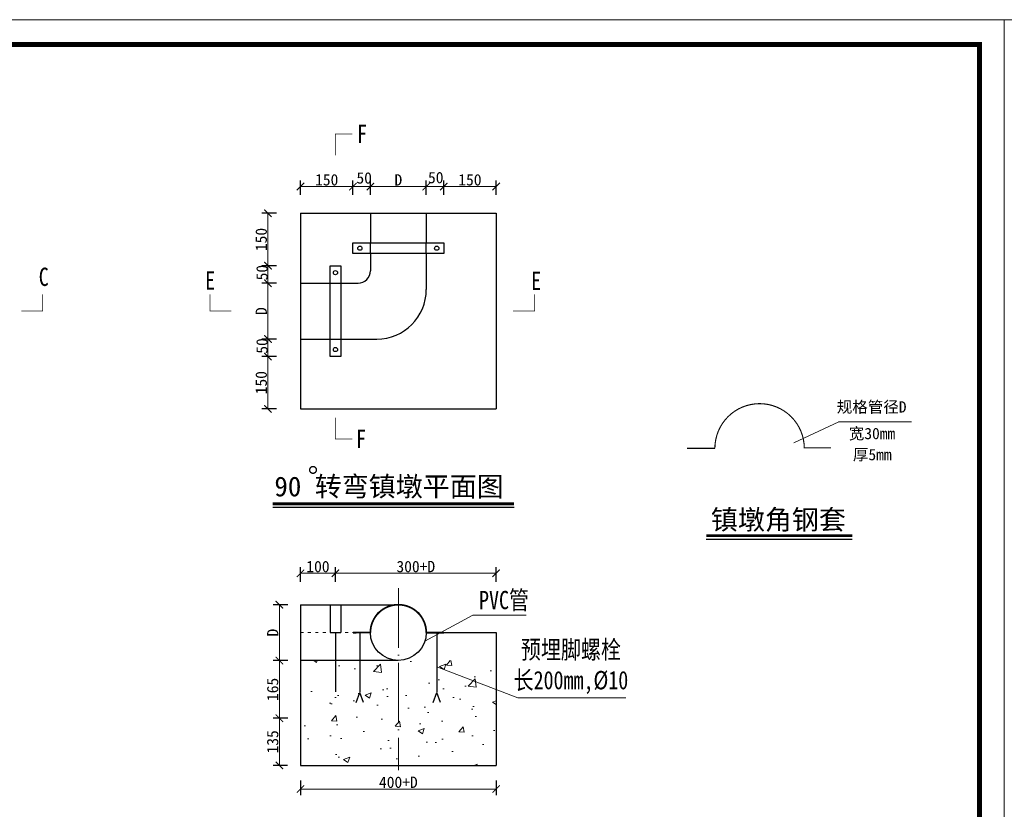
# Model space of a CAD drawing. Extents: x -27255 to 1448651, y 31034 to 8081248.
# Tile 39 of 256: x 584455 to 584654, y 3857074 to 3857233. Entities that reach past the tile are written whole.
import ezdxf

# ---------------------------------------------------------------- set-up
doc = ezdxf.new("R2010")
doc.units = 0
doc.header["$PDMODE"] = 32
doc.header["$PDSIZE"] = 0.2
doc.linetypes.add('ACAD_ISO03W100', pattern=[30, 12, -18])
doc.linetypes.add('ACAD_ISO04W100', pattern=[30, 24, -3, 0, -3])
doc.layers.get('0').update_dxf_attribs({"linetype": 'CONTINUOUS'})
doc.layers.get('Defpoints').update_dxf_attribs({"linetype": 'CONTINUOUS'})
for name, color, linetype, lineweight in [('0 不可见轮廓线', 6, 'ACAD_ISO03W100', 30), ('0 中心线', 1, 'ACAD_ISO04W100', 13), ('0 可见轮廓线', 2, 'CONTINUOUS', 30), ('0 填充', 4, 'CONTINUOUS', 9), ('0 文字', 6, 'CONTINUOUS', 13), ('0 细实线', 4, 'CONTINUOUS', 9), ('0 细虚线', 3, 'ACAD_ISO03W100', 9), ('0.09标注线', 3, 'CONTINUOUS', 9), ('0.13文字', 3, 'CONTINUOUS', 13), ('图框', 7, 'CONTINUOUS', 20), ('文字', 7, 'CONTINUOUS', 15)]:
    doc.layers.add(name, color=color, linetype=linetype, lineweight=lineweight)
doc.styles.add('-仿宋_GB2312', font='FangSong_GB2312.ttf')
doc.styles.add('HZTXT', font='FangSong_GB2312.ttf', dxfattribs={"width": 0.8, "height": 2.5})
doc.dimstyles.new('副本 (2) STANDARD', dxfattribs={"dimscale": 0, "dimtxt": 2.3, "dimasz": 1.5, "dimexe": 1.25, "dimexo": 1.5, "dimgap": 0.2, "dimtad": 1, "dimdec": 1, "dimzin": 0, "dimdsep": 46, "dimtxsty": '-仿宋_GB2312', "dimblk": 'ARCHTICK', "dimcen": 0.09, "dimadec": 0, "dimazin": 0, "dimtfac": 1, "dimtdec": 1, "dimtix": 1, "dimtmove": 2, "dimatfit": 3, "dimfxl": 1.7, "dimfxlon": 1, "dimtolj": 1, "dimtzin": 0, "dimlwd": 9, "dimarcsym": 0})

# ---------------------------------------------------------------- blocks, each defined once
blk = doc.blocks.new('_ARCHTICK')
at = {"color": 0, "linetype": 'ByBlock', "const_width": 0.15}
blk.add_lwpolyline([(-0.5, -0.5), (0.5, 0.5)], dxfattribs=at)
blk = doc.blocks.new('*D5629')
at = {"layer": '0.09标注线', "color": 0, "lineweight": -2}
for p, q in [((584509.43, 3857103.74), (584506.48, 3857103.74)), ((584509.43, 3857092.09), (584506.48, 3857092.09))]:
    blk.add_line(p, q, dxfattribs=at)
at = {"layer": '0.09标注线', "color": 0, "lineweight": 9}
blk.add_line((584507.73, 3857103.74), (584507.73, 3857092.09), dxfattribs=at)
at = {"layer": 'Defpoints', "color": 0, "lineweight": 13}
for p in [(584511.14, 3857103.74), (584507.73, 3857092.09), (584511.14, 3857092.09)]:
    blk.add_point(p, dxfattribs=at)
at = {"layer": '0.09标注线', "color": 0, "lineweight": 9, "xscale": 1.5, "yscale": 1.5, "zscale": 1.5}
for p, rotation in [((584507.73, 3857103.74), 90), ((584507.73, 3857092.09), 270)]:
    blk.add_blockref('_ARCHTICK', p, dxfattribs=dict(at, rotation=rotation))
at = {"layer": '0.09标注线', "color": 0, "insert": (584506.38, 3857097.91), "char_height": 2.3, "attachment_point": 5, "rotation": 90, "style": '-仿宋_GB2312'}
blk.add_mtext('\\A1;165', dxfattribs=at)
blk = doc.blocks.new('*D5637')
at = {"layer": '0.09标注线', "color": 0, "lineweight": -2}
for p, q in [((584509.37, 3857092.08), (584506.48, 3857092.08)), ((584509.37, 3857082.54), (584506.48, 3857082.54))]:
    blk.add_line(p, q, dxfattribs=at)
at = {"layer": '0.09标注线', "color": 0, "lineweight": 9}
blk.add_line((584507.73, 3857092.08), (584507.73, 3857082.54), dxfattribs=at)
at = {"layer": 'Defpoints', "color": 0, "lineweight": 13}
for p in [(584510.87, 3857092.08), (584507.73, 3857082.54), (584510.87, 3857082.54)]:
    blk.add_point(p, dxfattribs=at)
at = {"layer": '0.09标注线', "color": 0, "lineweight": 9, "xscale": 1.5, "yscale": 1.5, "zscale": 1.5}
for p, rotation in [((584507.73, 3857092.08), 90), ((584507.73, 3857082.54), 270)]:
    blk.add_blockref('_ARCHTICK', p, dxfattribs=dict(at, rotation=rotation))
at = {"layer": '0.09标注线', "color": 0, "insert": (584506.38, 3857087.31), "char_height": 2.3, "attachment_point": 5, "rotation": 90, "style": '-仿宋_GB2312'}
blk.add_mtext('\\A1;135', dxfattribs=at)
blk = doc.blocks.new('*D5639')
at = {"layer": '0.09标注线', "color": 0, "lineweight": -2}
for p, q in [((584540.96, 3857197.9), (584540.96, 3857200.85)), ((584551.55, 3857197.9), (584551.55, 3857200.85))]:
    blk.add_line(p, q, dxfattribs=at)
at = {"layer": '0.09标注线', "color": 0, "lineweight": 9}
blk.add_line((584540.96, 3857199.6), (584551.55, 3857199.6), dxfattribs=at)
at = {"layer": 'Defpoints', "color": 0, "lineweight": 13}
for p in [(584551.55, 3857199.6), (584551.55, 3857195.74), (584540.96, 3857188.94)]:
    blk.add_point(p, dxfattribs=at)
at = {"layer": '0.09标注线', "color": 0, "lineweight": 9, "xscale": 1.5, "yscale": 1.5, "zscale": 1.5, "rotation": 180}
blk.add_blockref('_ARCHTICK', (584540.96, 3857199.6), dxfattribs=at)
at = {"layer": '0.09标注线', "color": 0, "lineweight": 9, "xscale": 1.5, "yscale": 1.5, "zscale": 1.5}
blk.add_blockref('_ARCHTICK', (584551.55, 3857199.6), dxfattribs=at)
at = {"layer": '0.09标注线', "color": 0, "insert": (584546.25, 3857200.95), "char_height": 2.3, "attachment_point": 5, "style": '-仿宋_GB2312'}
blk.add_mtext('\\A1;150', dxfattribs=at)
blk = doc.blocks.new('*D5640')
at = {"layer": '0.09标注线', "color": 0, "lineweight": -2}
for p, q in [((584509.43, 3857115.04), (584506.48, 3857115.04)), ((584509.43, 3857103.74), (584506.48, 3857103.74))]:
    blk.add_line(p, q, dxfattribs=at)
at = {"layer": '0.09标注线', "color": 0, "lineweight": 9}
blk.add_line((584507.73, 3857115.04), (584507.73, 3857103.74), dxfattribs=at)
at = {"layer": 'Defpoints', "color": 0, "lineweight": 13}
for p in [(584511.39, 3857115.04), (584507.73, 3857103.74), (584511.39, 3857103.74)]:
    blk.add_point(p, dxfattribs=at)
at = {"layer": '0.09标注线', "color": 0, "lineweight": 9, "xscale": 1.5, "yscale": 1.5, "zscale": 1.5}
for p, rotation in [((584507.73, 3857115.04), 90), ((584507.73, 3857103.74), 270)]:
    blk.add_blockref('_ARCHTICK', p, dxfattribs=dict(at, rotation=rotation))
at = {"layer": '0.09标注线', "color": 0, "insert": (584506.38, 3857109.39), "char_height": 2.3, "attachment_point": 5, "rotation": 90, "style": '-仿宋_GB2312'}
blk.add_mtext('\\A1;D', dxfattribs=at)
blk = doc.blocks.new('*D5641')
at = {"layer": '0.09标注线', "color": 0, "lineweight": -2}
for p, q in [((584512, 3857197.9), (584512, 3857200.85)), ((584522.6, 3857197.9), (584522.6, 3857200.85))]:
    blk.add_line(p, q, dxfattribs=at)
at = {"layer": '0.09标注线', "color": 0, "lineweight": 9}
blk.add_line((584512, 3857199.6), (584522.6, 3857199.6), dxfattribs=at)
at = {"layer": 'Defpoints', "color": 0, "lineweight": 13}
for p in [(584522.6, 3857199.6), (584512, 3857195.74), (584522.6, 3857188.94)]:
    blk.add_point(p, dxfattribs=at)
at = {"layer": '0.09标注线', "color": 0, "lineweight": 9, "xscale": 1.5, "yscale": 1.5, "zscale": 1.5, "rotation": 180}
blk.add_blockref('_ARCHTICK', (584512, 3857199.6), dxfattribs=at)
at = {"layer": '0.09标注线', "color": 0, "lineweight": 9, "xscale": 1.5, "yscale": 1.5, "zscale": 1.5}
blk.add_blockref('_ARCHTICK', (584522.6, 3857199.6), dxfattribs=at)
at = {"layer": '0.09标注线', "color": 0, "insert": (584517.3, 3857200.95), "char_height": 2.3, "attachment_point": 5, "style": '-仿宋_GB2312'}
blk.add_mtext('\\A1;150', dxfattribs=at)
blk = doc.blocks.new('*D5642')
at = {"layer": '0.09标注线', "color": 0, "lineweight": -2}
for p, q in [((584526.13, 3857197.9), (584526.13, 3857200.85)), ((584537.43, 3857197.9), (584537.43, 3857200.85))]:
    blk.add_line(p, q, dxfattribs=at)
at = {"layer": '0.09标注线', "color": 0, "lineweight": 9}
blk.add_line((584526.13, 3857199.6), (584537.43, 3857199.6), dxfattribs=at)
at = {"layer": 'Defpoints', "color": 0, "lineweight": 13}
for p in [(584537.43, 3857199.6), (584526.13, 3857195.74), (584537.43, 3857195.74)]:
    blk.add_point(p, dxfattribs=at)
at = {"layer": '0.09标注线', "color": 0, "lineweight": 9, "xscale": 1.5, "yscale": 1.5, "zscale": 1.5, "rotation": 180}
blk.add_blockref('_ARCHTICK', (584526.13, 3857199.6), dxfattribs=at)
at = {"layer": '0.09标注线', "color": 0, "lineweight": 9, "xscale": 1.5, "yscale": 1.5, "zscale": 1.5}
blk.add_blockref('_ARCHTICK', (584537.43, 3857199.6), dxfattribs=at)
at = {"layer": '0.09标注线', "color": 0, "insert": (584531.78, 3857200.95), "char_height": 2.3, "attachment_point": 5, "style": '-仿宋_GB2312'}
blk.add_mtext('\\A1;D', dxfattribs=at)
blk = doc.blocks.new('*D5644')
at = {"layer": '0.09标注线', "color": 0, "lineweight": -2}
for p, q in [((584512, 3857079.47), (584512, 3857076.52)), ((584551.55, 3857079.47), (584551.55, 3857076.52))]:
    blk.add_line(p, q, dxfattribs=at)
at = {"layer": '0.09标注线', "color": 0, "lineweight": 9}
blk.add_line((584512, 3857077.77), (584551.55, 3857077.77), dxfattribs=at)
at = {"layer": 'Defpoints', "color": 0, "lineweight": 13}
for p in [(584512, 3857082.56), (584551.55, 3857082.56), (584551.55, 3857077.77)]:
    blk.add_point(p, dxfattribs=at)
at = {"layer": '0.09标注线', "color": 0, "lineweight": 9, "xscale": 1.5, "yscale": 1.5, "zscale": 1.5, "rotation": 180}
blk.add_blockref('_ARCHTICK', (584512, 3857077.77), dxfattribs=at)
at = {"layer": '0.09标注线', "color": 0, "lineweight": 9, "xscale": 1.5, "yscale": 1.5, "zscale": 1.5}
blk.add_blockref('_ARCHTICK', (584551.55, 3857077.77), dxfattribs=at)
at = {"layer": '0.09标注线', "color": 0, "insert": (584531.78, 3857079.12), "char_height": 2.3, "attachment_point": 5, "style": '-仿宋_GB2312'}
blk.add_mtext('\\A1;400+D', dxfattribs=at)
blk = doc.blocks.new('*D5654')
at = {"layer": '0.09标注线', "color": 0, "lineweight": -2}
for p, q in [((584522.6, 3857197.9), (584522.6, 3857200.85)), ((584526.13, 3857197.9), (584526.13, 3857200.85))]:
    blk.add_line(p, q, dxfattribs=at)
at = {"layer": '0.09标注线', "color": 0, "lineweight": 9}
blk.add_line((584522.6, 3857199.6), (584526.13, 3857199.6), dxfattribs=at)
at = {"layer": 'Defpoints', "color": 0, "lineweight": 13}
for p in [(584526.13, 3857199.6), (584522.6, 3857188.94), (584526.13, 3857188.94)]:
    blk.add_point(p, dxfattribs=at)
at = {"layer": '0.09标注线', "color": 0, "lineweight": 9, "xscale": 1.5, "yscale": 1.5, "zscale": 1.5, "rotation": 180}
blk.add_blockref('_ARCHTICK', (584522.6, 3857199.6), dxfattribs=at)
at = {"layer": '0.09标注线', "color": 0, "lineweight": 9, "xscale": 1.5, "yscale": 1.5, "zscale": 1.5}
blk.add_blockref('_ARCHTICK', (584526.13, 3857199.6), dxfattribs=at)
at = {"layer": '0.09标注线', "color": 0, "insert": (584524.88, 3857201.33), "char_height": 2.3, "attachment_point": 5, "style": '-仿宋_GB2312'}
blk.add_mtext('\\A1;50', dxfattribs=at)
blk = doc.blocks.new('*D5655')
at = {"layer": '0.09标注线', "color": 0, "lineweight": -2}
for p, q in [((584537.43, 3857197.9), (584537.43, 3857200.85)), ((584540.96, 3857197.9), (584540.96, 3857200.85))]:
    blk.add_line(p, q, dxfattribs=at)
at = {"layer": '0.09标注线', "color": 0, "lineweight": 9}
blk.add_line((584537.43, 3857199.6), (584540.96, 3857199.6), dxfattribs=at)
at = {"layer": 'Defpoints', "color": 0, "lineweight": 13}
for p in [(584540.96, 3857199.6), (584537.43, 3857188.94), (584540.96, 3857188.94)]:
    blk.add_point(p, dxfattribs=at)
at = {"layer": '0.09标注线', "color": 0, "lineweight": 9, "xscale": 1.5, "yscale": 1.5, "zscale": 1.5, "rotation": 180}
blk.add_blockref('_ARCHTICK', (584537.43, 3857199.6), dxfattribs=at)
at = {"layer": '0.09标注线', "color": 0, "lineweight": 9, "xscale": 1.5, "yscale": 1.5, "zscale": 1.5}
blk.add_blockref('_ARCHTICK', (584540.96, 3857199.6), dxfattribs=at)
at = {"layer": '0.09标注线', "color": 0, "insert": (584539.34, 3857201.4), "char_height": 2.3, "attachment_point": 5, "style": '-仿宋_GB2312'}
blk.add_mtext('\\A1;50', dxfattribs=at)
blk = doc.blocks.new('*D5656')
at = {"layer": '0.09标注线', "color": 0, "lineweight": -2}
for p, q in [((584507.12, 3857194.19), (584504.17, 3857194.19)), ((584507.12, 3857183.59), (584504.17, 3857183.59))]:
    blk.add_line(p, q, dxfattribs=at)
at = {"layer": '0.09标注线', "color": 0, "lineweight": 9}
blk.add_line((584505.42, 3857194.19), (584505.42, 3857183.59), dxfattribs=at)
at = {"layer": 'Defpoints', "color": 0, "lineweight": 13}
for p in [(584510.38, 3857194.19), (584505.42, 3857183.59), (584518.01, 3857183.59)]:
    blk.add_point(p, dxfattribs=at)
at = {"layer": '0.09标注线', "color": 0, "lineweight": 9, "xscale": 1.5, "yscale": 1.5, "zscale": 1.5}
for p, rotation in [((584505.42, 3857194.19), 90), ((584505.42, 3857183.59), 270)]:
    blk.add_blockref('_ARCHTICK', p, dxfattribs=dict(at, rotation=rotation))
at = {"layer": '0.09标注线', "color": 0, "insert": (584504.07, 3857188.89), "char_height": 2.3, "attachment_point": 5, "rotation": 90, "style": '-仿宋_GB2312'}
blk.add_mtext('\\A1;150', dxfattribs=at)
blk = doc.blocks.new('*D5657')
at = {"layer": '0.09标注线', "color": 0, "lineweight": -2}
for p, q in [((584507.12, 3857180.06), (584504.17, 3857180.06)), ((584507.12, 3857168.76), (584504.17, 3857168.76))]:
    blk.add_line(p, q, dxfattribs=at)
at = {"layer": '0.09标注线', "color": 0, "lineweight": 9}
blk.add_line((584505.42, 3857180.06), (584505.42, 3857168.76), dxfattribs=at)
at = {"layer": 'Defpoints', "color": 0, "lineweight": 13}
for p in [(584510.38, 3857180.06), (584505.42, 3857168.76), (584510.38, 3857168.76)]:
    blk.add_point(p, dxfattribs=at)
at = {"layer": '0.09标注线', "color": 0, "lineweight": 9, "xscale": 1.5, "yscale": 1.5, "zscale": 1.5}
for p, rotation in [((584505.42, 3857180.06), 90), ((584505.42, 3857168.76), 270)]:
    blk.add_blockref('_ARCHTICK', p, dxfattribs=dict(at, rotation=rotation))
at = {"layer": '0.09标注线', "color": 0, "insert": (584504.07, 3857174.41), "char_height": 2.3, "attachment_point": 5, "rotation": 90, "style": '-仿宋_GB2312'}
blk.add_mtext('\\A1;D', dxfattribs=at)
blk = doc.blocks.new('*D5658')
at = {"layer": '0.09标注线', "color": 0, "lineweight": -2}
for p, q in [((584507.12, 3857165.23), (584504.17, 3857165.23)), ((584507.12, 3857154.64), (584504.17, 3857154.64))]:
    blk.add_line(p, q, dxfattribs=at)
at = {"layer": '0.09标注线', "color": 0, "lineweight": 9}
blk.add_line((584505.42, 3857165.23), (584505.42, 3857154.64), dxfattribs=at)
at = {"layer": 'Defpoints', "color": 0, "lineweight": 13}
for p in [(584518.01, 3857165.23), (584505.42, 3857154.64), (584510.38, 3857154.64)]:
    blk.add_point(p, dxfattribs=at)
at = {"layer": '0.09标注线', "color": 0, "lineweight": 9, "xscale": 1.5, "yscale": 1.5, "zscale": 1.5}
for p, rotation in [((584505.42, 3857165.23), 90), ((584505.42, 3857154.64), 270)]:
    blk.add_blockref('_ARCHTICK', p, dxfattribs=dict(at, rotation=rotation))
at = {"layer": '0.09标注线', "color": 0, "insert": (584504.07, 3857159.94), "char_height": 2.3, "attachment_point": 5, "rotation": 90, "style": '-仿宋_GB2312'}
blk.add_mtext('\\A1;150', dxfattribs=at)
blk = doc.blocks.new('*D5659')
at = {"layer": '0.09标注线', "color": 0, "lineweight": 9}
for p, q in [((584505.42, 3857183.59), (584505.42, 3857185.09)), ((584505.42, 3857183.59), (584505.42, 3857180.06)), ((584505.42, 3857180.06), (584505.42, 3857178.56))]:
    blk.add_line(p, q, dxfattribs=at)
at = {"layer": '0.09标注线', "color": 0, "lineweight": -2}
for p, q in [((584507.12, 3857183.59), (584504.17, 3857183.59)), ((584507.12, 3857180.06), (584504.17, 3857180.06))]:
    blk.add_line(p, q, dxfattribs=at)
at = {"layer": 'Defpoints', "color": 0, "lineweight": 13}
for p in [(584518.01, 3857183.59), (584505.42, 3857180.06), (584518.01, 3857180.06)]:
    blk.add_point(p, dxfattribs=at)
at = {"layer": '0.09标注线', "color": 0, "lineweight": 9, "xscale": 1.5, "yscale": 1.5, "zscale": 1.5}
for p, rotation in [((584505.42, 3857183.59), 270), ((584505.42, 3857180.06), 90)]:
    blk.add_blockref('_ARCHTICK', p, dxfattribs=dict(at, rotation=rotation))
at = {"layer": '0.09标注线', "color": 0, "insert": (584504.23, 3857182.19), "char_height": 2.3, "attachment_point": 5, "rotation": 90, "style": '-仿宋_GB2312'}
blk.add_mtext('\\A1;50', dxfattribs=at)
blk = doc.blocks.new('*D5660')
at = {"layer": '0.09标注线', "color": 0, "lineweight": 9}
for p, q in [((584505.42, 3857168.76), (584505.42, 3857170.26)), ((584505.42, 3857168.76), (584505.42, 3857165.23)), ((584505.42, 3857165.23), (584505.42, 3857163.73))]:
    blk.add_line(p, q, dxfattribs=at)
at = {"layer": '0.09标注线', "color": 0, "lineweight": -2}
for p, q in [((584507.12, 3857168.76), (584504.17, 3857168.76)), ((584507.12, 3857165.23), (584504.17, 3857165.23))]:
    blk.add_line(p, q, dxfattribs=at)
at = {"layer": 'Defpoints', "color": 0, "lineweight": 13}
for p in [(584518.01, 3857168.76), (584505.42, 3857165.23), (584518.01, 3857165.23)]:
    blk.add_point(p, dxfattribs=at)
at = {"layer": '0.09标注线', "color": 0, "lineweight": 9, "xscale": 1.5, "yscale": 1.5, "zscale": 1.5}
for p, rotation in [((584505.42, 3857168.76), 270), ((584505.42, 3857165.23), 90)]:
    blk.add_blockref('_ARCHTICK', p, dxfattribs=dict(at, rotation=rotation))
at = {"layer": '0.09标注线', "color": 0, "insert": (584504.23, 3857167.36), "char_height": 2.3, "attachment_point": 5, "rotation": 90, "style": '-仿宋_GB2312'}
blk.add_mtext('\\A1;50', dxfattribs=at)
blk = doc.blocks.new('*D5666')
at = {"layer": '0.09标注线', "color": 0, "lineweight": -2}
for p, q in [((584512, 3857119.69), (584512, 3857122.64)), ((584519.07, 3857119.69), (584519.07, 3857122.64))]:
    blk.add_line(p, q, dxfattribs=at)
at = {"layer": '0.09标注线', "color": 0, "lineweight": 9}
blk.add_line((584512, 3857121.39), (584519.07, 3857121.39), dxfattribs=at)
at = {"layer": 'Defpoints', "color": 0, "lineweight": 13}
for p in [(584519.07, 3857121.39), (584512, 3857115.04), (584519.07, 3857109.39)]:
    blk.add_point(p, dxfattribs=at)
at = {"layer": '0.09标注线', "color": 0, "lineweight": 9, "xscale": 1.5, "yscale": 1.5, "zscale": 1.5, "rotation": 180}
blk.add_blockref('_ARCHTICK', (584512, 3857121.39), dxfattribs=at)
at = {"layer": '0.09标注线', "color": 0, "lineweight": 9, "xscale": 1.5, "yscale": 1.5, "zscale": 1.5}
blk.add_blockref('_ARCHTICK', (584519.07, 3857121.39), dxfattribs=at)
at = {"layer": '0.09标注线', "color": 0, "insert": (584515.53, 3857122.74), "char_height": 2.3, "attachment_point": 5, "style": '-仿宋_GB2312'}
blk.add_mtext('\\A1;100', dxfattribs=at)
blk = doc.blocks.new('*D5667')
at = {"layer": '0.09标注线', "color": 0, "lineweight": -2}
for p, q in [((584519.07, 3857119.69), (584519.07, 3857122.64)), ((584551.55, 3857119.69), (584551.55, 3857122.64))]:
    blk.add_line(p, q, dxfattribs=at)
at = {"layer": '0.09标注线', "color": 0, "lineweight": 9}
blk.add_line((584519.07, 3857121.39), (584551.55, 3857121.39), dxfattribs=at)
at = {"layer": 'Defpoints', "color": 0, "lineweight": 13}
for p in [(584551.55, 3857121.39), (584519.07, 3857109.39), (584551.55, 3857109.39)]:
    blk.add_point(p, dxfattribs=at)
at = {"layer": '0.09标注线', "color": 0, "lineweight": 9, "xscale": 1.5, "yscale": 1.5, "zscale": 1.5, "rotation": 180}
blk.add_blockref('_ARCHTICK', (584519.07, 3857121.39), dxfattribs=at)
at = {"layer": '0.09标注线', "color": 0, "lineweight": 9, "xscale": 1.5, "yscale": 1.5, "zscale": 1.5}
blk.add_blockref('_ARCHTICK', (584551.55, 3857121.39), dxfattribs=at)
at = {"layer": '0.09标注线', "color": 0, "insert": (584535.31, 3857122.74), "char_height": 2.3, "attachment_point": 5, "style": '-仿宋_GB2312'}
blk.add_mtext('\\A1;300+D', dxfattribs=at)
blk = doc.blocks.new('d4trtg')
at = {"lineweight": 0}
for p, q in [((653868.4, 3902577.3), (658071.2, 3902577.3)), ((658071.2, 3902577.3), (658071.2, 3899605.3))]:
    blk.add_line(p, q, dxfattribs=at)
at = {"lineweight": 0, "const_width": 10}
blk.add_lwpolyline([(654118.6, 3902527.3), (658021.2, 3902527.3), (658021.2, 3899655.4), (654118.6, 3899655.4)], close=True, dxfattribs=at)

msp = doc.modelspace()

# ---------------------------------------------------------------- hatches: boundary and pattern name
at = {"layer": '0 填充'}
h = msp.add_hatch(dxfattribs=at)
h.set_pattern_fill('AR-CONC', color=256, scale=0.070617, style=0)
h.set_pattern_definition([(50, (584210.72, 3856906.097), (12.8654, -1.12557), [1.34526, -14.79785]), (355, (584210.72, 3856906.097), (-2.48875, 13.4919), [1.0762, -11.8383]), (100.451, (584211.792, 3856906.003), (10.37668, 12.36626), [1.1433, -12.57623]), (46.184, (584210.72, 3856909.684), (19.14286, -2.9689), [2.0179, -22.1968]), (96.6356, (584212.315, 3856909.437), (16.7648, 17.4725), [1.7149, -18.86435]), (351.184, (584210.72, 3856909.684), (16.7649, 17.4725), [1.6143, -17.7574]), (21, (584212.514, 3856908.787), (10.70663, -7.2217), [1.34526, -14.79785]), (326, (584212.514, 3856908.787), (4.3643, 13.00685), [1.0762, -11.8383]), (71.4514, (584213.406, 3856908.186), (15.0709, 5.78517), [1.1433, -12.57623]), (37.5, (584210.72, 3856906.097), (0.21811, 5.971047), [0, -11.69479, 0, -12.01765, 0, -11.88312]), (7.5, (584210.72, 3856906.097), (4.71862, 7.07448), [0, -6.85185, 0, -11.42573, 0, -4.52904]), (327.5, (584206.72, 3856906.097), (9.57504, -0.40455), [0, -4.4842, 0, -13.9907, 0, -18.56458]), (317.5, (584204.926, 3856906.097), (10.46048, 1.79555), [0, -5.82946, 0, -9.29126, 0, -13.18354])])
h.paths.add_polyline_path([(584512.00363, 3857082.55513), (584551.5493, 3857082.55513), (584551.5493, 3857103.74032), (584512.00363, 3857103.74032)])

# ---------------------------------------------------------------- linework, layer by layer
for p, q in [((584555.15971, 3857134.68417), (584506.37616, 3857134.68417)), ((584623.52662, 3857128.23431), (584594.02592, 3857128.23431))]:
    msp.add_line(p, q)
for points, const_width in [([(584519.04514, 3857210.3257), (584519.04514, 3857205.93487)], 0.14123), ([(584522.46198, 3857210.25485), (584519.06535, 3857210.25485)], 0.14123), ([(584459.86862, 3857177.83087), (584459.86862, 3857174.43424)], 0.14123), ([(584493.71408, 3857177.83087), (584493.71408, 3857174.43424)], 0.14123), ([(584559.30736, 3857177.83087), (584559.30736, 3857174.43424)], 0.14123), ([(584459.93947, 3857174.41402), (584455.54864, 3857174.41402)], 0.14123), ([(584493.64323, 3857174.41402), (584498.03407, 3857174.41402)], 0.14123), ([(584559.37821, 3857174.41402), (584554.98738, 3857174.41402)], 0.14123), ([(584519.04514, 3857148.45307), (584519.04514, 3857152.84391)], 0.14123), ([(584522.46198, 3857148.52392), (584519.06535, 3857148.52392)], 0.14123), ([(584555.15971, 3857135.44754), (584506.37616, 3857135.44754)], 0.59315), ([(584623.52662, 3857128.99768), (584594.02592, 3857128.99768)], 0.59315)]:
    msp.add_lwpolyline(points, dxfattribs=dict(const_width=const_width))
msp.add_lwpolyline([(584539.54351, 3857109.3404), (584540.95585, 3857109.3404)])
at = {"layer": '0 不可见轮廓线', "ltscale": 0.5}
for p, q in [((584526.12708, 3857186.06587), (584526.12708, 3857188.18439)), ((584537.42585, 3857186.06587), (584537.42585, 3857188.18439)), ((584518.00609, 3857180.05903), (584520.12461, 3857180.05903)), ((584518.00609, 3857168.76026), (584520.12461, 3857168.76026)), ((584523.26989, 3857095.26624), (584524.00856, 3857097.25181)), ((584524.74724, 3857095.26624), (584524.00856, 3857097.25181)), ((584538.80569, 3857095.26624), (584539.54437, 3857097.25181)), ((584540.28304, 3857095.26624), (584539.54437, 3857097.25181))]:
    msp.add_line(p, q, dxfattribs=at)
at = {"layer": '0 不可见轮廓线'}
for p, q in [((584518.00609, 3857115.03908), (584518.00609, 3857109.3897)), ((584520.12461, 3857115.03908), (584520.12461, 3857109.3897)), ((584518.00609, 3857109.3897), (584520.12461, 3857109.3897)), ((584519.06535, 3857109.3897), (584519.06535, 3857095.26624)), ((584524.00856, 3857109.3897), (584524.00856, 3857097.25181)), ((584539.54437, 3857109.3897), (584539.54437, 3857097.25181))]:
    msp.add_line(p, q, dxfattribs=at)
at = {"layer": '0 不可见轮廓线', "const_width": 0.35309}
msp.add_lwpolyline([(584526.12718, 3857109.40226), (584522.59708, 3857109.3897)], dxfattribs=at)
at = {"layer": '0 中心线', "ltscale": 0.5}
msp.add_line((584531.82361, 3857118.35037), (584531.82361, 3857081.58185), dxfattribs=at)
at = {"layer": '0 可见轮廓线'}
for p, q in [((584512.00363, 3857194.18686), (584551.5493, 3857194.18686)), ((584512.00363, 3857194.18686), (584512.00363, 3857154.64118)), ((584526.12708, 3857194.18686), (584526.12708, 3857188.18439)), ((584537.42585, 3857194.18686), (584537.42585, 3857188.18439)), ((584551.5493, 3857194.18686), (584551.5493, 3857154.64118)), ((584522.59622, 3857186.06587), (584522.59622, 3857188.18439)), ((584522.59622, 3857188.18439), (584540.95671, 3857188.18439)), ((584540.95671, 3857188.18439), (584540.95671, 3857186.06587)), ((584540.95671, 3857186.06587), (584522.59622, 3857186.06587)), ((584526.12708, 3857186.06587), (584526.12708, 3857182.56158)), ((584537.42585, 3857186.06587), (584537.42585, 3857178.76211)), ((584518.00609, 3857183.58989), (584520.12461, 3857183.58989)), ((584518.00609, 3857165.2294), (584518.00609, 3857183.58989)), ((584520.12461, 3857183.58989), (584520.12461, 3857165.2294)), ((584512.00363, 3857180.06341), (584518.00609, 3857180.05903)), ((584520.12461, 3857180.05903), (584523.62891, 3857180.06158)), ((584512.00363, 3857168.76464), (584518.00609, 3857168.76026)), ((584520.12461, 3857168.76026), (584527.42838, 3857168.76211)), ((584520.12461, 3857165.2294), (584518.00609, 3857165.2294)), ((584512.00363, 3857154.64118), (584551.5493, 3857154.64118)), ((584512.00363, 3857115.03908), (584512.00363, 3857082.55513)), ((584512.00363, 3857115.03908), (584532.49652, 3857115.03908)), ((584537.42566, 3857109.3897), (584551.5493, 3857109.3897)), ((584551.5493, 3857109.3897), (584551.5493, 3857082.55513)), ((584531.77646, 3857103.78639), (584512.00363, 3857103.78639)), ((584512.00363, 3857082.55513), (584551.5493, 3857082.55513))]:
    msp.add_line(p, q, dxfattribs=at)
at = {"layer": '0 可见轮廓线', "ltscale": 5, "const_width": 0.22598}
msp.add_lwpolyline([(584613.84231, 3857146.65624, 1), (584595.76429, 3857146.65624)], format="xyb", dxfattribs=at)
for points in [[(584592.93959, 3857146.65624), (584590.1149, 3857146.65624)], [(584592.93959, 3857146.65624), (584595.76429, 3857146.65624)], [(584613.8884, 3857146.74305), (584616.71309, 3857146.74305)], [(584619.25722, 3857146.74305), (584616.43252, 3857146.74305)]]:
    msp.add_lwpolyline(points, dxfattribs=at)
at = {"layer": '0 可见轮廓线', "const_width": 0.35309}
for points in [[(584531.77646, 3857115.0393, 0.414157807), (584526.12794, 3857109.3897), (584526.12727, 3857109.3897)], [(584531.77646, 3857115.0393, -0.414157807), (584537.42499, 3857109.3897), (584540.95585, 3857109.3897)]]:
    msp.add_lwpolyline(points, format="xyb", dxfattribs=at)
at = {"layer": '0 可见轮廓线'}
for centre, radius in [((584524.00856, 3857187.12513), 0.4237), ((584539.54437, 3857187.12513), 0.4237), ((584519.06535, 3857182.17755), 0.4237), ((584519.06535, 3857166.64174), 0.4237), ((584531.77646, 3857109.43577), 5.64938)]:
    msp.add_circle(centre, radius, dxfattribs=at)
for centre, radius, start in [((584523.62708, 3857182.56158), 2.5, 270.0417939), ((584527.42585, 3857178.76211), 10, 270.0144999)]:
    msp.add_arc(centre, radius, start, 0, dxfattribs=at)
at = {"layer": '0 细实线'}
for p, q in [((584611.70074, 3857147.80431), (584620.79366, 3857152.00963)), ((584620.74202, 3857152.00989), (584635.48799, 3857152.00989)), ((584537.13369, 3857107.64256), (584546.8442, 3857112.95066)), ((584546.8442, 3857112.95066), (584557.64677, 3857112.95066)), ((584555.91615, 3857096.2201), (584539.54351, 3857102.49402)), ((584555.96015, 3857096.21061), (584577.74207, 3857096.21061))]:
    msp.add_line(p, q, dxfattribs=at)
at = {"layer": '0 细虚线', "ltscale": 0.05}
msp.add_line((584512.00363, 3857109.3897), (584526.12727, 3857109.3897), dxfattribs=at)
at = {"layer": '0.13文字', "linetype": 'Continuous', "lineweight": 13}
msp.add_line((580415.31934, 3857233.3424), (587865.89025, 3857233.3424), dxfattribs=at)

# ---------------------------------------------------------------- block references
at = {"layer": '图框', "xscale": 0.09999999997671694, "yscale": 0.1000000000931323, "zscale": 0.1}
msp.add_blockref('d4trtg', (518847.14561, 3466975.60841), dxfattribs=at)

# ---------------------------------------------------------------- texts
at = {"layer": '0 文字', "attachment_point": 2, "style": 'HZTXT'}
for s, insert, char_height, width in [('F', (584524.43969, 3857212.12124), 3.70741, 5.627057), ('C', (584460.09783, 3857183.20332), 3.70741, 4.9349478), ('E', (584493.75448, 3857182.43665), 3.70741, 4.4111738), ('E', (584559.63751, 3857182.39381), 3.70741, 4.4111738), ('F', (584524.24955, 3857150.45442), 3.70741, 3.2615907), ('PVC管', (584553.1401, 3857117.8348), 3.707407, 14.5739779), ('预埋脚螺栓\\P长200mm,%%C10', (584566.66465, 3857107.82032), 3.7074073, 26.6204791)]:
    msp.add_mtext(s, dxfattribs=dict(at, insert=insert, char_height=char_height, width=width))
at = {"layer": '0.09标注线', "color": 7, "char_height": 2.296, "attachment_point": 2, "style": '-仿宋_GB2312'}
for s, insert, width in [('规格管径D', (584627.45897, 3857156.18181), 22.4773832), ('宽30mm', (584627.52892, 3857150.80902), 22.4773832), ('厚5mm', (584627.58202, 3857146.54935), 22.5594163)]:
    msp.add_mtext(s, dxfattribs=dict(at, insert=insert, width=width))
at = {"layer": '文字', "color": 7, "style": '-仿宋_GB2312'}
for s, p in [('90 转弯镇墩平面图', (584506.72391, 3857136.94985)), ('镇墩角钢套', (584594.95964, 3857130.23978))]:
    msp.add_text(s, height=4, dxfattribs=at).set_placement(p)
at = {"layer": '文字', "color": 7, "insert": (584513.46856, 3857145.7946), "char_height": 4, "width": 141.272069, "attachment_point": 1, "style": '-仿宋_GB2312'}
msp.add_mtext('。', dxfattribs=at)

# ---------------------------------------------------------------- dimensions: what is measured, and where the dimension line sits
at = {"layer": '0.09标注线'}
for base, p1, p2, picture, middle in [((584540.95671, 3857199.59532), (584537.42585, 3857188.94031), (584540.95671, 3857188.94031), '*D5655', (584539.33869, 3857201.3969)), ((584526.12708, 3857199.59532), (584522.59622, 3857188.94031), (584526.12708, 3857188.94031), '*D5654', (584524.88334, 3857201.33427))]:
    dim = msp.add_linear_dim(base=base, p1=p1, p2=p2, dimstyle='副本 (2) STANDARD', override={"dimscale": 1, "dimtxt": 2.3, "dimdec": 0, "dimlfac": 14.160829}, dxfattribs=at)
    dim.commit()
    dim.dimension.update_dxf_attribs({"geometry": picture, "text_midpoint": middle, "dimtype": 160})
for base, p1, p2, picture, middle in [((584522.59622, 3857199.59532), (584512.00363, 3857195.73863), (584522.59622, 3857188.94031), '*D5641', (584517.29992, 3857200.94532)), ((584551.5493, 3857199.59532), (584540.95671, 3857188.94031), (584551.5493, 3857195.73863), '*D5639', (584546.25301, 3857200.94532)), ((584519.06535, 3857121.39004), (584512.00363, 3857115.03908), (584519.06535, 3857109.3897), '*D5666', (584515.53449, 3857122.74004))]:
    dim = msp.add_linear_dim(base=base, p1=p1, p2=p2, dimstyle='副本 (2) STANDARD', override={"dimscale": 1, "dimtxt": 2.3, "dimdec": 0, "dimlfac": 14.160829}, dxfattribs=at)
    dim.commit()
    dim.dimension.update_dxf_attribs({"geometry": picture, "text_midpoint": middle})
for base, p1, p2, text, picture, middle in [((584537.42585, 3857199.59532), (584526.12708, 3857195.73863), (584537.42585, 3857195.73863), 'D', '*D5642', (584531.77646, 3857200.94532)), ((584551.5493, 3857121.39004), (584519.06535, 3857109.3897), (584551.5493, 3857109.3897), '300+D', '*D5667', (584535.30733, 3857122.74004)), ((584551.5493, 3857077.7702), (584512.00363, 3857082.55513), (584551.5493, 3857082.55513), '400+D', '*D5644', (584531.77646, 3857079.1202))]:
    dim = msp.add_linear_dim(base=base, p1=p1, p2=p2, text=text, dimstyle='副本 (2) STANDARD', override={"dimscale": 1, "dimtxt": 2.3, "dimdec": 0, "dimlfac": 14.160829}, dxfattribs=at)
    dim.commit()
    dim.dimension.update_dxf_attribs({"geometry": picture, "text_midpoint": middle})
for base, p1, p2, picture, middle in [((584505.42381, 3857183.58989), (584510.38153, 3857194.18686), (584518.00609, 3857183.58989), '*D5656', (584504.07381, 3857188.88838)), ((584505.42381, 3857154.64118), (584518.00609, 3857165.2294), (584510.38153, 3857154.64118), '*D5658', (584504.07381, 3857159.93529)), ((584507.72996, 3857092.08846), (584511.14465, 3857103.74032), (584511.14465, 3857092.08846), '*D5629', (584506.37996, 3857097.91439)), ((584507.72779, 3857082.54214), (584510.86856, 3857092.07547), (584510.86856, 3857082.54214), '*D5637', (584506.37779, 3857087.3088))]:
    dim = msp.add_linear_dim(base=base, p1=p1, p2=p2, angle=90, dimstyle='副本 (2) STANDARD', override={"dimscale": 1, "dimtxt": 2.3, "dimdec": 0, "dimlfac": 14.160829}, dxfattribs=at)
    dim.commit()
    dim.dimension.update_dxf_attribs({"geometry": picture, "text_midpoint": middle})
for base, p1, p2, picture, middle in [((584505.42381, 3857180.05903), (584518.00609, 3857183.58989), (584518.00609, 3857180.05903), '*D5659', (584504.23239, 3857182.18626)), ((584505.42381, 3857165.2294), (584518.00609, 3857168.76026), (584518.00609, 3857165.2294), '*D5660', (584504.23239, 3857167.35664))]:
    dim = msp.add_linear_dim(base=base, p1=p1, p2=p2, angle=90, dimstyle='副本 (2) STANDARD', override={"dimscale": 1, "dimtxt": 2.3, "dimdec": 0, "dimlfac": 14.160829}, dxfattribs=at)
    dim.commit()
    dim.dimension.update_dxf_attribs({"geometry": picture, "text_midpoint": middle, "dimtype": 160})
for base, p1, p2, picture, middle in [((584505.42381, 3857168.76464), (584510.38153, 3857180.06341), (584510.38153, 3857168.76464), '*D5657', (584504.07381, 3857174.41402)), ((584507.72996, 3857103.74032), (584511.38775, 3857115.03908), (584511.38775, 3857103.74032), '*D5640', (584506.37996, 3857109.3897))]:
    dim = msp.add_linear_dim(base=base, p1=p1, p2=p2, angle=90, text='D', dimstyle='副本 (2) STANDARD', override={"dimscale": 1, "dimtxt": 2.3, "dimdec": 0, "dimlfac": 14.160829}, dxfattribs=at)
    dim.commit()
    dim.dimension.update_dxf_attribs({"geometry": picture, "text_midpoint": middle})

doc.saveas('drawing.dxf')
